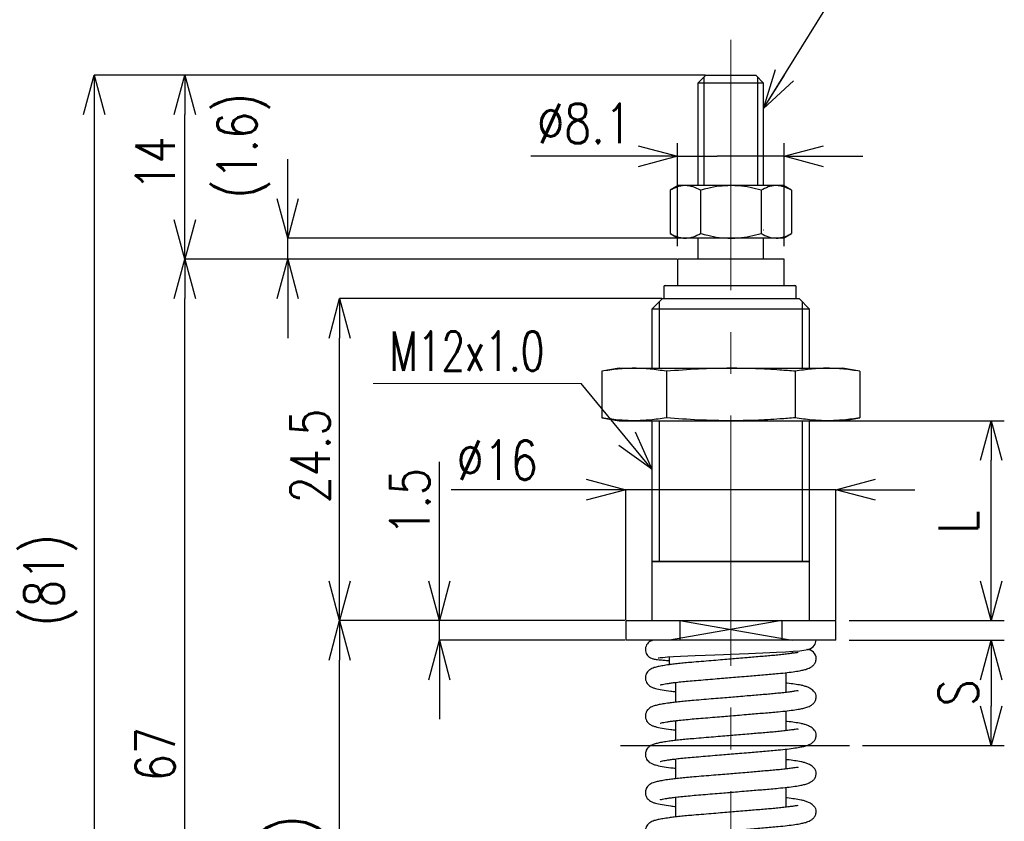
# Model space of a CAD drawing. Header units: millimetres. Extents: x 9 to 204, y 18 to 201.
# Tile 2 of 7: x 43 to 118, y 77 to 138. Entities that reach past the tile are written whole.
import ezdxf

# ---------------------------------------------------------------- set-up
doc = ezdxf.new("R2010")
doc.units = ezdxf.units.MM
doc.linetypes.add('CENTER2', pattern=[28.575, 19.05, -3.175, 3.175, -3.175])
doc.layers.get('Defpoints').update_dxf_attribs({"color": 8, "lineweight": 0})
doc.layers.add('02 Center', color=150, linetype='CENTER2', lineweight=15)
doc.styles.add('GT_Dimension', font='simplex.shx', dxfattribs={"width": 0.8, "bigfont": 'bigfont.shx'})
doc.styles.add('SLDTEXTSTYLE1', font='TXT', dxfattribs={"width": 0.7, "bigfont": 'bigfont'})
doc.styles.get("Standard").update_dxf_attribs({"font": 'ISOCP.SHX', "bigfont": 'EXTFONT.SHX'})
doc.dimstyles.new('GT_DIMSTYLE', dxfattribs={"dimscale": 0, "dimtxt": 3, "dimasz": 3, "dimexe": 1, "dimexo": 1, "dimgap": 1, "dimtad": 1, "dimdec": 3, "dimdsep": 46, "dimtxsty": 'GT_Dimension', "dimblk": 'OPEN30', "dimcen": -5, "dimclrd": 256, "dimclre": 256, "dimclrt": 256, "dimazin": 2, "dimtfac": 1, "dimtdec": 3, "dimtmove": 0, "dimatfit": 3, "dimldrblk": 'OPEN30', "dimfxl": 1, "dimtolj": 1, "dimtzin": 0, "dimlwd": -1, "dimlwe": -1, "dimarcsym": 0})
doc.dimstyles.new('GT_DIMSTYLE$0', dxfattribs={"dimscale": 0, "dimtxt": 3, "dimasz": 3, "dimexe": 1, "dimexo": 1, "dimgap": 1, "dimtad": 1, "dimdec": 3, "dimdsep": 46, "dimtxsty": 'GT_Dimension', "dimblk": 'OPEN30', "dimcen": -5, "dimclrd": 256, "dimclre": 256, "dimclrt": 256, "dimazin": 2, "dimtfac": 1, "dimtdec": 3, "dimtmove": 0, "dimatfit": 3, "dimldrblk": 'OPEN30', "dimfxl": 1, "dimtolj": 1, "dimtzin": 0, "dimlwd": -1, "dimlwe": -1, "dimarcsym": 0})
doc.dimstyles.new('SLDDIMSTYLE0', dxfattribs={"dimtxt": 0.18, "dimasz": 3, "dimexe": 0, "dimexo": 0.0625, "dimgap": 0, "dimtad": 0, "dimtih": 1, "dimtoh": 1, "dimdec": 0, "dimrnd": 1e-09, "dimzin": 0, "dimdsep": 46, "dimtxsty": 'STANDARD', "dimblk1": 'OPEN30', "dimblk2": 'OPEN30', "dimsah": 1, "dimcen": 0.09, "dimadec": 0, "dimazin": 0, "dimtfac": 3, "dimtdec": 0, "dimtofl": 0, "dimtmove": 0, "dimatfit": 3, "dimldrblk": 'OPEN30', "dimfxl": 1, "dimfrac": 2, "dimtolj": 1, "dimtzin": 0, "dimarcsym": 0})
doc.dimstyles.new('SLDDIMSTYLE1', dxfattribs={"dimtxt": 3, "dimasz": 3, "dimexe": 0, "dimexo": 0.0625, "dimgap": 0.75, "dimtad": 3, "dimrnd": 1e-09, "dimzin": 12, "dimdsep": 46, "dimtxsty": 'SLDTEXTSTYLE1', "dimblk1": 'OPEN30', "dimblk2": 'OPEN30', "dimsah": 1, "dimcen": 0.09, "dimadec": 0, "dimazin": 3, "dimtfac": 1, "dimtdec": 3, "dimtmove": 0, "dimatfit": 0, "dimldrblk": 'OPEN30', "dimfxl": 1, "dimfrac": 2, "dimtolj": 1, "dimtzin": 12, "dimarcsym": 0})
doc.dimstyles.new('SLDDIMSTYLE3', dxfattribs={"dimtxt": 3, "dimasz": 3, "dimexe": 0, "dimexo": 0.0625, "dimgap": 0.75, "dimtad": 3, "dimrnd": 1e-09, "dimzin": 12, "dimdsep": 46, "dimtxsty": 'SLDTEXTSTYLE1', "dimblk1": 'OPEN30', "dimblk2": 'OPEN30', "dimsah": 1, "dimcen": 0.09, "dimadec": 0, "dimazin": 3, "dimtfac": 1, "dimtdec": 3, "dimtofl": 0, "dimtmove": 0, "dimatfit": 3, "dimldrblk": 'OPEN30', "dimfxl": 1, "dimfrac": 2, "dimtolj": 1, "dimtzin": 12, "dimarcsym": 0})

# ---------------------------------------------------------------- blocks, each defined once
blk = doc.blocks.new('_Open30')
at = {"color": 0, "linetype": 'ByBlock', "lineweight": -2}
for p, q in [((-1, 0.268), (0, 0)), ((0, 0), (-1, -0.268)), ((0, 0), (-1, 0))]:
    blk.add_line(p, q, dxfattribs=at)
blk = doc.blocks.new('*D9')
at = {"color": 0, "lineweight": -2, "transparency": 16777216}
for p, q in [((63.324, 124.366), (63.324, 127.366)), ((93.521, 121.366), (63.324, 121.366)), ((63.324, 119.766), (63.324, 121.366)), ((92.785, 119.766), (63.324, 119.766)), ((63.324, 116.766), (63.324, 113.766))]:
    blk.add_line(p, q, dxfattribs=at)
at = {"layer": 'Defpoints', "color": 0, "lineweight": 0, "transparency": 16777216}
for p in [(63.324, 121.366), (93.583, 121.366), (92.847, 119.766)]:
    blk.add_point(p, dxfattribs=at)
at = {"color": 0, "lineweight": -2, "transparency": 16777216, "xscale": 3, "yscale": 3, "zscale": 3}
for p, rotation in [((63.324, 121.366), 270), ((63.324, 119.766), 90)]:
    blk.add_blockref('_Open30', p, dxfattribs=dict(at, rotation=rotation))
at = {"color": 0, "transparency": 16777216, "insert": (57.968, 128.396), "char_height": 3, "attachment_point": 2, "rotation": 90, "style": 'GT_Dimension'}
blk.add_mtext('\\A1;(1.6)', dxfattribs=at)
blk = doc.blocks.new('*D11')
at = {"transparency": 16777216}
for p, q in [((106.047, 90.766), (117.862, 90.766)), ((116.862, 87.766), (116.862, 85.766)), ((107.075, 82.766), (117.862, 82.766))]:
    blk.add_line(p, q, dxfattribs=at)
at = {"layer": 'Defpoints', "color": 0, "transparency": 16777216}
for p in [(105.047, 90.766), (106.075, 82.766), (116.862, 82.766)]:
    blk.add_point(p, dxfattribs=at)
at = {"transparency": 16777216, "xscale": 3, "yscale": 3, "zscale": 3}
for p, rotation in [((116.862, 90.766), 90), ((116.862, 82.766), 270)]:
    blk.add_blockref('_Open30', p, dxfattribs=dict(at, rotation=rotation))
at = {"transparency": 16777216, "insert": (112.862, 86.766), "char_height": 3, "attachment_point": 2, "rotation": 90, "style": 'GT_Dimension'}
blk.add_mtext('\\A1;S', dxfattribs=at)
blk = doc.blocks.new('*D14')
at = {"color": 0, "lineweight": -2, "transparency": 16777216}
for p, q in [((88.985, 92.266), (67.274, 92.266)), ((67.274, 55.766), (67.274, 89.266)), ((88.735, 52.766), (67.274, 52.766))]:
    blk.add_line(p, q, dxfattribs=at)
at = {"layer": 'Defpoints', "color": 0, "lineweight": 0, "transparency": 16777216}
for p in [(67.274, 92.266), (89.047, 92.266), (88.797, 52.766)]:
    blk.add_point(p, dxfattribs=at)
at = {"color": 0, "lineweight": -2, "transparency": 16777216, "xscale": 3, "yscale": 3, "zscale": 3}
for p, rotation in [((67.274, 92.266), 90), ((67.274, 52.766), 270)]:
    blk.add_blockref('_Open30', p, dxfattribs=dict(at, rotation=rotation))
at = {"color": 0, "transparency": 16777216, "insert": (61.953, 72.366), "char_height": 3, "attachment_point": 2, "rotation": 90, "style": 'GT_Dimension'}
blk.add_mtext('\\A1;(39.5)', dxfattribs=at)
blk = doc.blocks.new('*D15')
at = {"color": 0, "lineweight": -2, "transparency": 16777216}
for p, q in [((74.867, 95.266), (74.867, 104.337)), ((88.985, 92.266), (74.867, 92.266)), ((74.867, 90.766), (74.867, 92.266)), ((88.985, 90.766), (74.867, 90.766)), ((74.867, 87.766), (74.867, 84.766))]:
    blk.add_line(p, q, dxfattribs=at)
at = {"layer": 'Defpoints', "color": 0, "transparency": 16777216}
for p in [(74.867, 92.266), (89.047, 92.266), (89.047, 90.766)]:
    blk.add_point(p, dxfattribs=at)
at = {"color": 0, "lineweight": -2, "transparency": 16777216, "xscale": 3, "yscale": 3, "zscale": 3}
for p, rotation in [((74.867, 92.266), 270), ((74.867, 90.766), 90)]:
    blk.add_blockref('_Open30', p, dxfattribs=dict(at, rotation=rotation))
at = {"color": 0, "transparency": 16777216, "insert": (71.117, 101.302), "char_height": 3, "attachment_point": 2, "rotation": 90, "style": 'GT_Dimension'}
blk.add_mtext('\\A1;1.5', dxfattribs=at)
blk = doc.blocks.new('*D16')
at = {"color": 0, "lineweight": -2, "transparency": 16777216}
for p, q in [((91.785, 116.766), (67.274, 116.766)), ((67.274, 95.266), (67.274, 113.766)), ((88.985, 92.266), (67.274, 92.266))]:
    blk.add_line(p, q, dxfattribs=at)
at = {"layer": 'Defpoints', "color": 0, "lineweight": 0, "transparency": 16777216}
for p in [(67.274, 116.766), (91.847, 116.766), (89.047, 92.266)]:
    blk.add_point(p, dxfattribs=at)
at = {"color": 0, "lineweight": -2, "transparency": 16777216, "xscale": 3, "yscale": 3, "zscale": 3}
for p, rotation in [((67.274, 116.766), 90), ((67.274, 92.266), 270)]:
    blk.add_blockref('_Open30', p, dxfattribs=dict(at, rotation=rotation))
at = {"color": 0, "transparency": 16777216, "insert": (63.524, 104.79), "char_height": 3, "attachment_point": 2, "rotation": 90, "style": 'GT_Dimension'}
blk.add_mtext('\\A1;24.5', dxfattribs=at)
blk = doc.blocks.new('*D17')
at = {"color": 0, "lineweight": -2, "transparency": 16777216}
for p, q in [((92.785, 119.766), (55.493, 119.766)), ((55.493, 55.766), (55.493, 116.766)), ((88.735, 52.766), (55.493, 52.766))]:
    blk.add_line(p, q, dxfattribs=at)
at = {"layer": 'Defpoints', "color": 0, "lineweight": 0, "transparency": 16777216}
for p in [(55.493, 119.766), (92.847, 119.766), (88.797, 52.766)]:
    blk.add_point(p, dxfattribs=at)
at = {"color": 0, "lineweight": -2, "transparency": 16777216, "xscale": 3, "yscale": 3, "zscale": 3}
for p, rotation in [((55.493, 119.766), 90), ((55.493, 52.766), 270)]:
    blk.add_blockref('_Open30', p, dxfattribs=dict(at, rotation=rotation))
at = {"color": 0, "transparency": 16777216, "insert": (51.743, 82.105), "char_height": 3, "attachment_point": 2, "rotation": 90, "style": 'GT_Dimension'}
blk.add_mtext('\\A1;67', dxfattribs=at)
blk = doc.blocks.new('*D18')
at = {"color": 0, "lineweight": -2, "transparency": 16777216}
for p, q in [((86.047, 102.221), (75.775, 102.221)), ((89.047, 92.328), (89.047, 102.221)), ((105.047, 102.221), (89.047, 102.221)), ((105.047, 92.328), (105.047, 102.221)), ((108.047, 102.221), (111.047, 102.221))]:
    blk.add_line(p, q, dxfattribs=at)
at = {"layer": 'Defpoints', "color": 0, "lineweight": 0, "transparency": 16777216}
for p in [(105.047, 102.221), (89.047, 92.266), (105.047, 92.266)]:
    blk.add_point(p, dxfattribs=at)
at = {"color": 0, "lineweight": -2, "transparency": 16777216, "xscale": 3, "yscale": 3, "zscale": 3}
blk.add_blockref('_Open30', (89.047, 102.221), dxfattribs=at)
at = {"color": 0, "lineweight": -2, "transparency": 16777216, "xscale": 3, "yscale": 3, "zscale": 3, "rotation": 180}
blk.add_blockref('_Open30', (105.047, 102.221), dxfattribs=at)
at = {"color": 0, "transparency": 16777216, "insert": (79.267, 105.971), "char_height": 3, "attachment_point": 2, "style": 'GT_Dimension'}
blk.add_mtext('\\A1;%%c16', dxfattribs=at)
blk = doc.blocks.new('*D19')
at = {"transparency": 16777216}
for p, q in [((105.408, 107.466), (117.862, 107.466)), ((116.862, 95.266), (116.862, 104.466)), ((106.047, 92.266), (117.862, 92.266))]:
    blk.add_line(p, q, dxfattribs=at)
at = {"layer": 'Defpoints', "color": 0, "transparency": 16777216}
for p in [(104.408, 107.466), (116.862, 107.466), (105.047, 92.266)]:
    blk.add_point(p, dxfattribs=at)
at = {"transparency": 16777216, "xscale": 3, "yscale": 3, "zscale": 3}
for p, rotation in [((116.862, 107.466), 90), ((116.862, 92.266), 270)]:
    blk.add_blockref('_Open30', p, dxfattribs=dict(at, rotation=rotation))
at = {"transparency": 16777216, "insert": (112.862, 99.773), "char_height": 3, "attachment_point": 2, "rotation": 90, "style": 'GT_Dimension'}
blk.add_mtext('\\A1;L', dxfattribs=at)
blk = doc.blocks.new('*D20')
at = {"color": 0, "lineweight": -2, "transparency": 16777216}
for p, q in [((95.085, 133.766), (55.493, 133.766)), ((55.493, 122.766), (55.493, 130.766)), ((92.935, 119.766), (55.493, 119.766))]:
    blk.add_line(p, q, dxfattribs=at)
at = {"layer": 'Defpoints', "color": 0, "lineweight": 0, "transparency": 16777216}
for p in [(55.493, 133.766), (95.147, 133.766), (92.997, 119.766)]:
    blk.add_point(p, dxfattribs=at)
at = {"color": 0, "lineweight": -2, "transparency": 16777216, "xscale": 3, "yscale": 3, "zscale": 3}
for p, rotation in [((55.493, 133.766), 90), ((55.493, 119.766), 270)]:
    blk.add_blockref('_Open30', p, dxfattribs=dict(at, rotation=rotation))
at = {"color": 0, "transparency": 16777216, "insert": (51.743, 127.046), "char_height": 3, "attachment_point": 2, "rotation": 90, "style": 'GT_Dimension'}
blk.add_mtext('\\A1;14', dxfattribs=at)
blk = doc.blocks.new('*D21')
at = {"color": 0, "lineweight": -2, "transparency": 16777216}
for p, q in [((95.085, 133.766), (48.594, 133.766)), ((48.594, 130.766), (48.594, 55.766)), ((88.735, 52.766), (48.594, 52.766))]:
    blk.add_line(p, q, dxfattribs=at)
at = {"layer": 'Defpoints', "color": 0, "lineweight": 0, "transparency": 16777216}
for p in [(95.147, 133.766), (48.594, 52.766), (88.797, 52.766)]:
    blk.add_point(p, dxfattribs=at)
at = {"color": 0, "lineweight": -2, "transparency": 16777216, "xscale": 3, "yscale": 3, "zscale": 3}
for p, rotation in [((48.594, 133.766), 90), ((48.594, 52.766), 270)]:
    blk.add_blockref('_Open30', p, dxfattribs=dict(at, rotation=rotation))
at = {"color": 0, "transparency": 16777216, "insert": (43.272, 95.338), "char_height": 3, "attachment_point": 2, "rotation": 90, "style": 'GT_Dimension'}
blk.add_mtext('\\A1;(81)', dxfattribs=at)
blk = doc.blocks.new('SW_NOTE_18')
at = {"color": 0, "linetype": 'Continuous', "lineweight": 0}
blk.add_line((-15.832, 0), (0, 0), dxfattribs=at)
at = {"color": 0, "linetype": 'Continuous', "lineweight": 0, "insert": (-14.606, 3.963), "char_height": 3, "attachment_point": 1, "style": 'SLDTEXTSTYLE1'}
blk.add_mtext('M12x1.0', dxfattribs=at)
blk = doc.blocks.new('*D33')
at = {"transparency": 16777216}
for p, q in [((92.997, 120.766), (92.997, 128.59)), ((101.097, 120.766), (101.097, 128.59)), ((92.997, 127.59), (81.826, 127.59)), ((89.997, 127.59), (86.997, 127.59)), ((92.997, 127.59), (95.997, 127.59)), ((98.097, 127.59), (95.997, 127.59)), ((101.097, 127.59), (98.097, 127.59)), ((104.097, 127.59), (107.097, 127.59))]:
    blk.add_line(p, q, dxfattribs=at)
at = {"layer": 'Defpoints', "color": 0, "lineweight": 0, "transparency": 16777216}
for p in [(101.097, 127.59), (92.997, 119.766), (101.097, 119.766)]:
    blk.add_point(p, dxfattribs=at)
at = {"transparency": 16777216, "xscale": 3, "yscale": 3, "zscale": 3}
blk.add_blockref('_Open30', (92.997, 127.59), dxfattribs=at)
at = {"transparency": 16777216, "xscale": 3, "yscale": 3, "zscale": 3, "rotation": 180}
blk.add_blockref('_Open30', (101.097, 127.59), dxfattribs=at)
at = {"transparency": 16777216, "insert": (85.912, 130.09), "char_height": 3, "attachment_point": 5, "style": 'GT_Dimension'}
blk.add_mtext('\\A1;%%c8.1', dxfattribs=at)

msp = doc.modelspace()

# ---------------------------------------------------------------- linework, layer by layer
for p, q in [((95.1472, 133.7659), (94.5472, 133.1659)), ((94.9922, 133.6109), (94.9922, 125.3659)), ((95.1472, 133.7659), (98.9472, 133.7659)), ((99.5472, 133.1659), (98.9472, 133.7659)), ((99.1022, 125.3659), (99.1022, 133.6109)), ((94.5472, 133.1659), (94.5472, 125.3659)), ((99.5472, 133.1659), (94.5472, 133.1659)), ((99.5472, 125.3659), (99.5472, 133.1659)), ((93.0472, 125.3659), (92.4284, 125.0086)), ((93.5831, 125.3659), (93.0472, 125.3659)), ((97.0472, 125.3659), (93.5831, 125.3659)), ((100.5113, 125.3659), (97.0472, 125.3659)), ((101.0472, 125.3659), (100.5113, 125.3659)), ((101.666, 125.0086), (101.0472, 125.3659)), ((92.4284, 125.0086), (92.4284, 121.7231)), ((94.7378, 125.0086), (94.7378, 121.7231)), ((99.3566, 125.0086), (99.3566, 121.7231)), ((101.666, 125.0086), (101.666, 121.7231)), ((92.4284, 121.7231), (93.0472, 121.3659)), ((99.5472, 121.9659), (99.5218, 121.9659)), ((101.0472, 121.3659), (101.666, 121.7231)), ((93.5831, 121.3659), (93.0472, 121.3659)), ((97.0472, 121.3659), (93.5831, 121.3659)), ((94.5472, 121.3659), (94.5472, 119.7659)), ((95.1166, 121.3659), (94.9308, 121.3659)), ((100.5113, 121.3659), (97.0472, 121.3659)), ((99.5472, 119.7659), (99.5472, 121.3659)), ((101.0472, 121.3659), (100.5113, 121.3659)), ((92.9972, 119.7659), (92.9972, 117.7659)), ((101.0972, 119.7659), (92.9972, 119.7659)), ((101.0972, 117.7659), (101.0972, 119.7659)), ((91.9472, 117.6659), (91.9472, 116.7659)), ((92.0472, 117.7659), (101.9319, 117.7659)), ((102.0319, 116.7659), (102.0319, 117.6659)), ((91.8472, 116.7659), (91.0472, 115.9659)), ((91.5872, 116.5059), (91.5872, 111.4659)), ((91.8472, 116.7659), (102.2472, 116.7659)), ((103.0472, 115.9659), (102.2472, 116.7659)), ((102.5072, 111.4659), (102.5072, 116.5059)), ((91.0472, 115.9659), (91.0472, 111.4659)), ((103.0472, 115.9659), (91.0472, 115.9659)), ((103.0472, 111.4659), (103.0472, 115.9659)), ((88.5472, 111.4659), (87.2323, 111.234)), ((87.2323, 111.234), (87.2323, 107.6977)), ((88.5472, 111.4659), (89.686, 111.4659)), ((89.686, 111.4659), (97.0472, 111.4659)), ((92.1398, 111.234), (92.1398, 107.6977)), ((97.0472, 111.4659), (104.4085, 111.4659)), ((101.9547, 111.234), (101.9547, 107.6977)), ((104.4085, 111.4659), (105.5472, 111.4659)), ((106.8622, 111.234), (105.5472, 111.4659)), ((106.8622, 111.234), (106.8622, 107.6977)), ((87.2323, 107.6977), (88.5472, 107.4659)), ((88.5472, 107.4659), (89.686, 107.4659)), ((89.686, 107.4659), (97.0472, 107.4659)), ((91.0472, 107.4659), (91.0472, 92.2659)), ((91.5872, 107.4659), (91.5872, 96.7659)), ((97.0472, 107.4659), (104.4085, 107.4659)), ((102.5072, 96.7659), (102.5072, 107.4659)), ((103.0472, 92.2659), (103.0472, 107.4659)), ((104.4085, 107.4659), (105.5472, 107.4659)), ((105.5472, 107.4659), (106.8622, 107.6977)), ((91.0472, 96.7659), (103.0472, 96.7659)), ((103.0035, 96.7659), (91.0472, 96.7659)), ((97.0472, 96.7659), (97.4375, 96.7659)), ((103.0472, 96.7659), (103.0035, 96.7659)), ((89.0472, 92.2659), (89.0472, 90.7659)), ((89.0472, 92.2659), (93.1743, 92.2659)), ((100.9202, 92.2659), (92.3835, 90.7659)), ((93.1743, 92.2659), (100.9202, 92.2659)), ((93.1743, 92.2659), (93.1743, 90.7659)), ((93.1743, 92.2659), (101.7109, 90.7659)), ((100.9202, 92.2659), (100.9202, 90.7659)), ((100.9202, 92.2659), (105.0472, 92.2659)), ((105.0472, 90.7659), (105.0472, 92.2659)), ((93.1743, 90.7659), (89.0472, 90.7659)), ((100.9202, 90.7659), (93.1743, 90.7659)), ((105.0472, 90.7659), (100.9202, 90.7659)), ((101.7472, 89.7763), (101.7472, 89.9266)), ((102.9698, 90.039), (102.891, 90.0677)), ((92.3472, 89.5053), (92.3472, 88.9046)), ((101.2472, 86.7991), (101.2472, 88.3051)), ((92.8472, 87.5615), (92.8472, 86.056)), ((101.2472, 83.8885), (101.2472, 85.3945)), ((92.8472, 84.651), (92.8472, 83.1455)), ((101.2472, 80.978), (101.2472, 82.484)), ((92.8472, 81.7404), (92.8472, 80.2349)), ((101.2472, 78.0674), (101.2472, 79.5734)), ((92.8472, 78.8299), (92.8472, 77.3243))]:
    msp.add_line(p, q)
at = {"color": 1}
msp.add_line((88.6551, 82.7659), (106.0749, 82.7659), dxfattribs=at)
at = {"flags": 128}
msp.add_lwpolyline([(91.5295, 89.432), (91.5272, 89.4308), (91.5625, 89.4343), (91.671, 89.4475), (91.8797, 89.4688), (92.2177, 89.4966), (92.6886, 89.5281), (93.218, 89.5576), (93.7732, 89.584), (94.3321, 89.6074), (95.0903, 89.638), (95.8288, 89.6679), (96.4927, 89.6947), (97.0732, 89.7182), (97.6981, 89.7434), (98.3869, 89.7712), (98.9261, 89.7929), (99.4721, 89.8149), (100.0097, 89.8366), (100.5315, 89.8592), (101.1972, 89.8928), (101.7972, 89.9297), (102.2929, 89.969), (102.6052, 90.0055), (102.9316, 90.0765), (103.1212, 90.152), (103.3139, 90.2798), (103.4765, 90.4837), (103.5472, 90.7684), (103.5472, 90.7684)], dxfattribs=at)
for centre, radius, start, end in [((92.0472, 117.6659), 0.1, 90, 180), ((101.9319, 117.6659), 0.1, 0, 90), ((102.8472, 89.3634), 0.7, 0.014023, 90.488151)]:
    msp.add_arc(centre, radius, start, end)
for points, knots in [([(93.5831, 125.3659), (93.5558, 125.3654), (93.3485, 125.3622), (92.9577, 125.2842), (92.6059, 125.101), (92.4284, 125.0086)], [0, 0, 0, 0, 0.0700474, 0.5307624, 1, 1, 1, 1]), ([(94.7378, 125.0086), (94.5503, 125.1084), (94.1718, 125.31), (93.7805, 125.3471), (93.5831, 125.3659)], [0, 0, 0, 0, 0.495458, 1, 1, 1, 1]), ([(97.0472, 125.3659), (96.7537, 125.3547), (96.1624, 125.3323), (95.3919, 125.1867), (94.9213, 125.0586), (94.7378, 125.0086)], [0, 0, 0, 0, 0.3756215, 0.7565188, 1, 1, 1, 1]), ([(99.3566, 125.0086), (99.0774, 125.0827), (98.5165, 125.2314), (97.741, 125.3474), (97.2484, 125.3605), (97.0472, 125.3659)], [0, 0, 0, 0, 0.3696338, 0.7425172, 1, 1, 1, 1]), ([(100.5113, 125.3659), (100.484, 125.3654), (100.2767, 125.3622), (99.8859, 125.2842), (99.5341, 125.101), (99.3566, 125.0086)], [0, 0, 0, 0, 0.0700474, 0.5307624, 1, 1, 1, 1]), ([(101.666, 125.0086), (101.4785, 125.1084), (101.1, 125.31), (100.7088, 125.3471), (100.5113, 125.3659)], [0, 0, 0, 0, 0.495458, 1, 1, 1, 1]), ([(92.4284, 121.7231), (92.5216, 121.6721), (92.7084, 121.5697), (92.9949, 121.4575), (93.287, 121.3805), (93.4842, 121.3708), (93.5831, 121.3659)], [0, 0, 0, 0, 0.2472686, 0.4953626, 0.746874, 1, 1, 1, 1]), ([(93.5831, 121.3659), (93.6105, 121.3663), (93.8178, 121.3695), (94.2086, 121.4475), (94.5603, 121.6307), (94.7378, 121.7231)], [0, 0, 0, 0, 0.0700474, 0.5307624, 1, 1, 1, 1]), ([(94.7378, 121.7231), (94.9213, 121.6732), (95.3882, 121.5461), (96.1585, 121.4), (96.7498, 121.3773), (97.0472, 121.3659)], [0, 0, 0, 0, 0.2434816, 0.6193936, 1, 1, 1, 1]), ([(97.0472, 121.3659), (97.2484, 121.3712), (97.7382, 121.3843), (98.5138, 121.4997), (99.0747, 121.6484), (99.3566, 121.7231)], [0, 0, 0, 0, 0.2574824, 0.6268126, 1, 1, 1, 1]), ([(99.3566, 121.7231), (99.5442, 121.6233), (99.9227, 121.4217), (100.3139, 121.3846), (100.5113, 121.3659)], [0, 0, 0, 0, 0.495458, 1, 1, 1, 1]), ([(100.5113, 121.3659), (100.5387, 121.3663), (100.6558, 121.368), (100.8631, 121.3948), (101.1323, 121.4688), (101.4006, 121.5775), (101.5775, 121.6745), (101.666, 121.7231)], [0, 0, 0, 0, 0.070013, 0.2997802, 0.5308093, 0.7650145, 1, 1, 1, 1]), ([(89.686, 111.4659), (89.2769, 111.4545), (88.4576, 111.4319), (87.641, 111.3), (87.2323, 111.234)], [0, 0, 0, 0, 0.4994745, 1, 1, 1, 1]), ([(92.1398, 111.234), (91.7318, 111.2999), (90.9152, 111.4318), (90.096, 111.4545), (89.686, 111.4659)], [0, 0, 0, 0, 0.4995469, 1, 1, 1, 1]), ([(97.0472, 111.4659), (96.2289, 111.4545), (94.5905, 111.4319), (92.9572, 111.3), (92.1398, 111.234)], [0, 0, 0, 0, 0.4994745, 1, 1, 1, 1]), ([(101.9547, 111.234), (101.566, 111.2663), (100.5558, 111.3503), (98.9197, 111.4442), (97.6717, 111.4586), (97.0472, 111.4659)], [0, 0, 0, 0, 0.2381258, 0.6188323, 1, 1, 1, 1]), ([(104.4085, 111.4659), (104.204, 111.4629), (103.7948, 111.4569), (103.1812, 111.4086), (102.5676, 111.3363), (102.159, 111.2681), (101.9547, 111.234)], [0, 0, 0, 0, 0.2496643, 0.4994814, 0.7496904, 1, 1, 1, 1]), ([(106.8622, 111.234), (106.4543, 111.2999), (105.6376, 111.4318), (104.8184, 111.4545), (104.4085, 111.4659)], [0, 0, 0, 0, 0.4995469, 1, 1, 1, 1]), ([(89.686, 107.4659), (89.2769, 107.4772), (88.4576, 107.4998), (87.641, 107.6317), (87.2323, 107.6977)], [0, 0, 0, 0, 0.4994745, 1, 1, 1, 1]), ([(92.1398, 107.6977), (91.7318, 107.6318), (90.9152, 107.4999), (90.096, 107.4772), (89.686, 107.4659)], [0, 0, 0, 0, 0.4995469, 1, 1, 1, 1]), ([(97.0472, 107.4659), (96.2289, 107.4772), (94.5905, 107.4998), (92.9572, 107.6317), (92.1398, 107.6977)], [0, 0, 0, 0, 0.4994745, 1, 1, 1, 1]), ([(101.9547, 107.6977), (101.566, 107.6654), (100.5558, 107.5814), (98.9197, 107.4875), (97.6717, 107.4731), (97.0472, 107.4659)], [0, 0, 0, 0, 0.2381258, 0.6188323, 1, 1, 1, 1]), ([(104.4085, 107.4659), (103.9993, 107.4772), (103.1801, 107.4998), (102.3635, 107.6317), (101.9547, 107.6977)], [0, 0, 0, 0, 0.4994745, 1, 1, 1, 1]), ([(106.8622, 107.6977), (106.4543, 107.6318), (105.6376, 107.4999), (104.8184, 107.4772), (104.4085, 107.4659)], [0, 0, 0, 0, 0.4995469, 1, 1, 1, 1]), ([(91.1227, 90.7668), (91.0607, 90.7481), (90.9644, 90.7192), (90.8196, 90.6294), (90.6944, 90.5107), (90.5846, 90.3292), (90.5337, 90.0924), (90.5649, 89.8661), (90.6484, 89.6873), (90.7513, 89.5621), (90.8805, 89.4569), (91.0167, 89.3924), (91.1123, 89.3633), (91.2202, 89.3379), (91.3759, 89.3119), (91.6148, 89.2828), (91.9349, 89.253), (92.2179, 89.2334), (92.3472, 89.2244)], [0, 0, 0, 0, 0.0792491, 0.1230058, 0.1647538, 0.2071191, 0.2520231, 0.2947826, 0.3325547, 0.3654986, 0.3946921, 0.4471351, 0.4969165, 0.5597942, 0.6383108, 0.7512841, 0.8863198, 1, 1, 1, 1]), ([(102.1832, 89.8041), (102.1699, 89.815), (102.141, 89.8385), (101.9567, 89.8066), (101.6716, 89.7641), (101.2914, 89.7134), (100.8642, 89.6649), (100.4014, 89.6183), (99.9091, 89.5753), (99.3876, 89.532), (98.8457, 89.4863), (98.2564, 89.437), (97.6565, 89.3867), (97.0324, 89.3345), (96.3993, 89.2815), (95.709, 89.2239), (94.9667, 89.1619), (94.2805, 89.1052), (93.6812, 89.0542), (93.1836, 89.0051), (92.7351, 88.9552), (92.2942, 88.899), (91.8751, 88.8358), (91.5049, 88.7645), (91.2486, 88.6991), (91.0483, 88.6249), (90.8914, 88.5422), (90.7347, 88.4144), (90.604, 88.2162), (90.5374, 87.9899), (90.553, 87.7444), (90.6348, 87.5439), (90.7469, 87.3972), (90.9066, 87.2616), (91.1009, 87.1678), (91.36, 87.0848), (91.7967, 86.9916), (92.3285, 86.9095), (92.7215, 86.8655), (92.8472, 86.8515)], [0, 0, 0, 0, 0.0238783, 0.0518066, 0.0801453, 0.1086484, 0.1368311, 0.1644326, 0.1913195, 0.2181668, 0.2454793, 0.271621, 0.3025848, 0.3292928, 0.3578298, 0.3899485, 0.4256112, 0.4642782, 0.4933787, 0.5221505, 0.5504125, 0.5781026, 0.6145784, 0.6504011, 0.6840405, 0.7057637, 0.7246973, 0.7430133, 0.7542439, 0.7674418, 0.7813467, 0.7947532, 0.8076492, 0.8201884, 0.8454203, 0.8722657, 0.9255328, 0.9761831, 1, 1, 1, 1]), ([(91.6792, 87.3742), (91.6754, 87.3712), (91.6575, 87.3571), (91.7746, 87.3968), (91.9364, 87.427), (92.1706, 87.4693), (92.4485, 87.511), (92.8026, 87.5578), (93.2479, 87.6088), (93.7963, 87.6631), (94.4191, 87.7154), (95.1055, 87.7731), (95.8105, 87.8322), (96.4741, 87.8878), (97.099, 87.9401), (97.7361, 87.9933), (98.3657, 88.0459), (98.9771, 88.0968), (99.5495, 88.1447), (100.1184, 88.1912), (100.7316, 88.2473), (101.3549, 88.3144), (101.9184, 88.3882), (102.3433, 88.4578), (102.6877, 88.5316), (102.9619, 88.6207), (103.1926, 88.7458), (103.3671, 88.8919), (103.5137, 89.0983), (103.5357, 89.2725), (103.5472, 89.3634)], [0, 0, 0, 0, 0.008862, 0.0415605, 0.0741655, 0.1061952, 0.1374305, 0.167684, 0.2072743, 0.2478665, 0.2893557, 0.3334946, 0.3776028, 0.4162177, 0.4496848, 0.4858468, 0.5265237, 0.5599887, 0.5957069, 0.6329366, 0.6710429, 0.7235142, 0.7763007, 0.8234266, 0.8555128, 0.8937899, 0.9163967, 0.9416045, 0.9695364, 1, 1, 1, 1]), ([(103.5472, 86.4528), (103.539, 86.5251), (103.5231, 86.6641), (103.3922, 86.8736), (103.1878, 87.0533), (102.9222, 87.1917), (102.6524, 87.2846), (102.3256, 87.3614), (101.8956, 87.4304), (101.5245, 87.4813), (101.2788, 87.5077), (101.2472, 87.5111)], [0, 0, 0, 0, 0.1077647, 0.2070823, 0.3380837, 0.4470312, 0.5396474, 0.6319472, 0.8000788, 0.9743417, 1, 1, 1, 1]), ([(102.1832, 86.8935), (102.1699, 86.9044), (102.141, 86.928), (101.9567, 86.896), (101.6716, 86.8536), (101.2914, 86.8029), (100.8642, 86.7543), (100.4014, 86.7078), (99.9091, 86.6648), (99.3876, 86.6214), (98.8457, 86.5758), (98.2564, 86.5264), (97.6565, 86.4761), (97.0324, 86.4239), (96.3993, 86.371), (95.709, 86.3134), (94.9667, 86.2514), (94.2805, 86.1946), (93.6812, 86.1436), (93.1836, 86.0945), (92.7351, 86.0446), (92.2942, 85.9884), (91.8751, 85.9253), (91.5049, 85.854), (91.2486, 85.7885), (91.0483, 85.7143), (90.8914, 85.6316), (90.7347, 85.5039), (90.604, 85.3057), (90.5374, 85.0793), (90.553, 84.8338), (90.6348, 84.6334), (90.7469, 84.4867), (90.9066, 84.3511), (91.1009, 84.2572), (91.36, 84.1742), (91.7967, 84.081), (92.3285, 83.9989), (92.7215, 83.955), (92.8472, 83.9409)], [0, 0, 0, 0, 0.0238783, 0.0518066, 0.0801453, 0.1086484, 0.1368311, 0.1644326, 0.1913195, 0.2181668, 0.2454793, 0.271621, 0.3025848, 0.3292928, 0.3578298, 0.3899485, 0.4256112, 0.4642782, 0.4933787, 0.5221505, 0.5504125, 0.5781026, 0.6145784, 0.6504011, 0.6840405, 0.7057637, 0.7246973, 0.7430133, 0.7542439, 0.7674418, 0.7813467, 0.7947532, 0.8076492, 0.8201884, 0.8454203, 0.8722657, 0.9255328, 0.9761831, 1, 1, 1, 1]), ([(91.6792, 84.4637), (91.6754, 84.4607), (91.6575, 84.4466), (91.7746, 84.4862), (91.9364, 84.5165), (92.1706, 84.5587), (92.4485, 84.6004), (92.8026, 84.6473), (93.2479, 84.6983), (93.7963, 84.7526), (94.4191, 84.8048), (95.1055, 84.8625), (95.8105, 84.9216), (96.4741, 84.9772), (97.099, 85.0295), (97.7361, 85.0828), (98.3657, 85.1353), (98.9771, 85.1863), (99.5495, 85.2342), (100.1184, 85.2807), (100.7316, 85.3368), (101.3549, 85.4039), (101.9184, 85.4776), (102.3433, 85.5473), (102.6877, 85.6211), (102.9619, 85.7102), (103.1926, 85.8353), (103.3671, 85.9813), (103.5137, 86.1878), (103.5357, 86.3619), (103.5472, 86.4528)], [0, 0, 0, 0, 0.008862, 0.0415605, 0.0741655, 0.1061952, 0.1374305, 0.167684, 0.2072743, 0.2478665, 0.2893557, 0.3334946, 0.3776028, 0.4162177, 0.4496848, 0.4858468, 0.5265237, 0.5599887, 0.5957069, 0.6329366, 0.6710429, 0.7235142, 0.7763007, 0.8234266, 0.8555128, 0.8937899, 0.9163967, 0.9416045, 0.9695364, 1, 1, 1, 1]), ([(102.1832, 83.983), (102.1699, 83.9939), (102.141, 84.0174), (101.9567, 83.9854), (101.6716, 83.943), (101.2914, 83.8923), (100.8642, 83.8437), (100.4014, 83.7972), (99.9091, 83.7542), (99.3876, 83.7108), (98.8457, 83.6652), (98.2564, 83.6158), (97.6565, 83.5656), (97.0324, 83.5134), (96.3993, 83.4604), (95.709, 83.4028), (94.9667, 83.3408), (94.2805, 83.2841), (93.6812, 83.2331), (93.1836, 83.184), (92.7351, 83.1341), (92.2942, 83.0779), (91.8751, 83.0147), (91.5049, 82.9434), (91.2486, 82.878), (91.0483, 82.8038), (90.8914, 82.7211), (90.7347, 82.5933), (90.604, 82.3951), (90.5374, 82.1688), (90.553, 81.9233), (90.6348, 81.7228), (90.7469, 81.5761), (90.9066, 81.4405), (91.1009, 81.3467), (91.36, 81.2636), (91.7967, 81.1705), (92.3285, 81.0884), (92.7215, 81.0444), (92.8472, 81.0303)], [0, 0, 0, 0, 0.0238783, 0.0518066, 0.0801453, 0.1086484, 0.1368311, 0.1644326, 0.1913195, 0.2181668, 0.2454793, 0.271621, 0.3025848, 0.3292928, 0.3578298, 0.3899485, 0.4256112, 0.4642782, 0.4933787, 0.5221505, 0.5504125, 0.5781026, 0.6145784, 0.6504011, 0.6840405, 0.7057637, 0.7246973, 0.7430133, 0.7542439, 0.7674418, 0.7813467, 0.7947532, 0.8076492, 0.8201884, 0.8454203, 0.8722657, 0.9255328, 0.9761831, 1, 1, 1, 1]), ([(103.5472, 83.5422), (103.539, 83.6146), (103.5231, 83.7536), (103.3922, 83.9631), (103.1878, 84.1427), (102.9222, 84.2811), (102.6524, 84.374), (102.3256, 84.4508), (101.8956, 84.5198), (101.5245, 84.5708), (101.2788, 84.5972), (101.2472, 84.6005)], [0, 0, 0, 0, 0.1077647, 0.2070823, 0.3380837, 0.4470312, 0.5396474, 0.6319472, 0.8000788, 0.9743417, 1, 1, 1, 1]), ([(91.6792, 81.5531), (91.6754, 81.5501), (91.6575, 81.536), (91.7746, 81.5757), (91.9364, 81.6059), (92.1706, 81.6481), (92.4485, 81.6898), (92.8026, 81.7367), (93.2479, 81.7877), (93.7963, 81.842), (94.4191, 81.8943), (95.1055, 81.952), (95.8105, 82.0111), (96.4741, 82.0667), (97.099, 82.1189), (97.7361, 82.1722), (98.3657, 82.2248), (98.9771, 82.2757), (99.5495, 82.3236), (100.1184, 82.3701), (100.7316, 82.4262), (101.3549, 82.4933), (101.9184, 82.5671), (102.3433, 82.6367), (102.6877, 82.7105), (102.9619, 82.7996), (103.1926, 82.9247), (103.3671, 83.0708), (103.5137, 83.2772), (103.5357, 83.4514), (103.5472, 83.5422)], [0, 0, 0, 0, 0.008862, 0.0415605, 0.0741655, 0.1061952, 0.1374305, 0.167684, 0.2072743, 0.2478665, 0.2893557, 0.3334946, 0.3776028, 0.4162177, 0.4496848, 0.4858468, 0.5265237, 0.5599887, 0.5957069, 0.6329366, 0.6710429, 0.7235142, 0.7763007, 0.8234266, 0.8555128, 0.8937899, 0.9163967, 0.9416045, 0.9695364, 1, 1, 1, 1]), ([(103.5472, 80.6317), (103.539, 80.704), (103.5231, 80.843), (103.3922, 81.0525), (103.1878, 81.2321), (102.9222, 81.3706), (102.6524, 81.4634), (102.3256, 81.5403), (101.8956, 81.6093), (101.5245, 81.6602), (101.2788, 81.6866), (101.2472, 81.69)], [0, 0, 0, 0, 0.1077647, 0.2070823, 0.3380837, 0.4470312, 0.5396474, 0.6319472, 0.8000788, 0.9743417, 1, 1, 1, 1]), ([(102.1832, 81.0724), (102.1699, 81.0833), (102.141, 81.1069), (101.9567, 81.0749), (101.6716, 81.0325), (101.2914, 80.9817), (100.8642, 80.9332), (100.4014, 80.8867), (99.9091, 80.8437), (99.3876, 80.8003), (98.8457, 80.7547), (98.2564, 80.7053), (97.6565, 80.655), (97.0324, 80.6028), (96.3993, 80.5499), (95.709, 80.4923), (94.9667, 80.4303), (94.2805, 80.3735), (93.6812, 80.3225), (93.1836, 80.2734), (92.7351, 80.2235), (92.2942, 80.1673), (91.8751, 80.1041), (91.5049, 80.0329), (91.2486, 79.9674), (91.0483, 79.8932), (90.8914, 79.8105), (90.7347, 79.6827), (90.604, 79.4846), (90.5374, 79.2582), (90.553, 79.0127), (90.6348, 78.8122), (90.7469, 78.6656), (90.9066, 78.53), (91.1009, 78.4361), (91.36, 78.3531), (91.7967, 78.2599), (92.3285, 78.1778), (92.7215, 78.1339), (92.8472, 78.1198)], [0, 0, 0, 0, 0.0238783, 0.0518066, 0.0801453, 0.1086484, 0.1368311, 0.1644326, 0.1913195, 0.2181668, 0.2454793, 0.271621, 0.3025848, 0.3292928, 0.3578298, 0.3899485, 0.4256112, 0.4642782, 0.4933787, 0.5221505, 0.5504125, 0.5781026, 0.6145784, 0.6504011, 0.6840405, 0.7057637, 0.7246973, 0.7430133, 0.7542439, 0.7674418, 0.7813467, 0.7947532, 0.8076492, 0.8201884, 0.8454203, 0.8722657, 0.9255328, 0.9761831, 1, 1, 1, 1]), ([(91.6792, 78.6426), (91.6754, 78.6396), (91.6575, 78.6255), (91.7746, 78.6651), (91.9364, 78.6953), (92.1706, 78.7376), (92.4485, 78.7793), (92.8026, 78.8262), (93.2479, 78.8771), (93.7963, 78.9315), (94.4191, 78.9837), (95.1055, 79.0414), (95.8105, 79.1005), (96.4741, 79.1561), (97.099, 79.2084), (97.7361, 79.2616), (98.3657, 79.3142), (98.9771, 79.3652), (99.5495, 79.4131), (100.1184, 79.4596), (100.7316, 79.5157), (101.3549, 79.5827), (101.9184, 79.6565), (102.3433, 79.7262), (102.6877, 79.8), (102.9619, 79.8891), (103.1926, 80.0142), (103.3671, 80.1602), (103.5137, 80.3667), (103.5357, 80.5408), (103.5472, 80.6317)], [0, 0, 0, 0, 0.008862, 0.0415605, 0.0741655, 0.1061952, 0.1374305, 0.167684, 0.2072743, 0.2478665, 0.2893557, 0.3334946, 0.3776028, 0.4162177, 0.4496848, 0.4858468, 0.5265237, 0.5599887, 0.5957069, 0.6329366, 0.6710429, 0.7235142, 0.7763007, 0.8234266, 0.8555128, 0.8937899, 0.9163967, 0.9416045, 0.9695364, 1, 1, 1, 1]), ([(103.5472, 77.7211), (103.539, 77.7935), (103.5231, 77.9325), (103.3922, 78.1419), (103.1878, 78.3216), (102.9222, 78.46), (102.6524, 78.5529), (102.3256, 78.6297), (101.8956, 78.6987), (101.5245, 78.7497), (101.2788, 78.7761), (101.2472, 78.7794)], [0, 0, 0, 0, 0.1077647, 0.2070823, 0.3380837, 0.4470312, 0.5396474, 0.6319472, 0.8000788, 0.9743417, 1, 1, 1, 1]), ([(102.1832, 78.1619), (102.1699, 78.1727), (102.141, 78.1963), (101.9567, 78.1643), (101.6716, 78.1219), (101.2914, 78.0712), (100.8642, 78.0226), (100.4014, 77.9761), (99.9091, 77.9331), (99.3876, 77.8897), (98.8457, 77.8441), (98.2564, 77.7947), (97.6565, 77.7445), (97.0324, 77.6923), (96.3993, 77.6393), (95.709, 77.5817), (94.9667, 77.5197), (94.2805, 77.4629), (93.6812, 77.4119), (93.1836, 77.3629), (92.7351, 77.3129), (92.2942, 77.2568), (91.8751, 77.1936), (91.5049, 77.1223), (91.2486, 77.0569), (91.0483, 76.9827), (90.8914, 76.9), (90.7347, 76.7722), (90.604, 76.574), (90.5374, 76.3476), (90.553, 76.1022), (90.6348, 75.9017), (90.7469, 75.755), (90.9066, 75.6194), (91.1009, 75.5256), (91.36, 75.4425), (91.7967, 75.3494), (92.3285, 75.2673), (92.7215, 75.2233), (92.8472, 75.2092)], [0, 0, 0, 0, 0.0238783, 0.0518066, 0.0801453, 0.1086484, 0.1368311, 0.1644326, 0.1913195, 0.2181668, 0.2454793, 0.271621, 0.3025848, 0.3292928, 0.3578298, 0.3899485, 0.4256112, 0.4642782, 0.4933787, 0.5221505, 0.5504125, 0.5781026, 0.6145784, 0.6504011, 0.6840405, 0.7057637, 0.7246973, 0.7430133, 0.7542439, 0.7674418, 0.7813467, 0.7947532, 0.8076492, 0.8201884, 0.8454203, 0.8722657, 0.9255328, 0.9761831, 1, 1, 1, 1]), ([(91.6792, 75.732), (91.6754, 75.729), (91.6575, 75.7149), (91.7746, 75.7545), (91.9364, 75.7848), (92.1706, 75.827), (92.4485, 75.8687), (92.8026, 75.9156), (93.2479, 75.9666), (93.7963, 76.0209), (94.4191, 76.0732), (95.1055, 76.1308), (95.8105, 76.19), (96.4741, 76.2455), (97.099, 76.2978), (97.7361, 76.3511), (98.3657, 76.4037), (98.9771, 76.4546), (99.5495, 76.5025), (100.1184, 76.549), (100.7316, 76.6051), (101.3549, 76.6722), (101.9184, 76.746), (102.3433, 76.8156), (102.6877, 76.8894), (102.9619, 76.9785), (103.1926, 77.1036), (103.3671, 77.2497), (103.5137, 77.4561), (103.5357, 77.6303), (103.5472, 77.7211)], [0, 0, 0, 0, 0.008862, 0.0415605, 0.0741655, 0.1061952, 0.1374305, 0.167684, 0.2072743, 0.2478665, 0.2893557, 0.3334946, 0.3776028, 0.4162177, 0.4496848, 0.4858468, 0.5265237, 0.5599887, 0.5957069, 0.6329366, 0.6710429, 0.7235142, 0.7763007, 0.8234266, 0.8555128, 0.8937899, 0.9163967, 0.9416045, 0.9695364, 1, 1, 1, 1])]:
    msp.add_open_spline(points, degree=3, knots=knots)
at = {"layer": '02 Center'}
msp.add_line((97.0472, 136.4443), (97.0472, 48.8067), dxfattribs=at)

# ---------------------------------------------------------------- block references
msp.add_blockref('SW_NOTE_18', (85.6694, 110.3101))

# ---------------------------------------------------------------- dimensions: what is measured, and where the dimension line sits
for base, p1, p2, text, dimstyle, override, picture, middle in [((48.5936, 52.7659), (95.1472, 133.7659), (88.7972, 52.7659), '(<>)', 'SLDDIMSTYLE3', {"dimtxsty": 'GT_Dimension'}, '*D21', (48.5936, 95.3381)), ((63.324, 121.3659), (92.8472, 119.7659), (93.5831, 121.3659), '(<>)', 'SLDDIMSTYLE1', {"dimtxsty": 'GT_Dimension', "dimtmove": 2}, '*D9', (60.2539, 128.3965)), ((116.8622, 107.4659), (105.0472, 92.2659), (104.4085, 107.4659), 'L', 'GT_DIMSTYLE$0', {"dimscale": 1}, '*D19', (116.8622, 99.7727)), ((67.2742, 92.2659), (88.7972, 52.7659), (89.0472, 92.2659), '(<>)', 'SLDDIMSTYLE3', {"dimtxsty": 'GT_Dimension'}, '*D14', (67.2742, 72.3656)), ((116.8622, 82.7659), (105.0472, 90.7659), (106.0749, 82.7659), 'S', 'GT_DIMSTYLE$0', {"dimscale": 1}, '*D11', (116.8622, 86.7659))]:
    dim = msp.add_linear_dim(base=base, p1=p1, p2=p2, angle=90, text=text, dimstyle=dimstyle, override=override)
    dim.commit()
    dim.dimension.update_dxf_attribs({"geometry": picture, "text_midpoint": middle, "dimtype": 160})
for base, p1, p2, dimstyle, picture, middle in [((55.4929, 133.7659), (92.9972, 119.7659), (95.1472, 133.7659), 'SLDDIMSTYLE3', '*D20', (55.4929, 127.0462)), ((55.4929, 119.7659), (88.7972, 52.7659), (92.8472, 119.7659), 'SLDDIMSTYLE3', '*D17', (55.4929, 82.1051)), ((67.2742, 116.7659), (89.0472, 92.2659), (91.8472, 116.7659), 'SLDDIMSTYLE3', '*D16', (67.2742, 104.7901)), ((74.8669, 92.2659), (89.0472, 90.7659), (89.0472, 92.2659), 'SLDDIMSTYLE1', '*D15', (74.8669, 101.3016))]:
    dim = msp.add_linear_dim(base=base, p1=p1, p2=p2, angle=90, dimstyle=dimstyle, override={"dimtxsty": 'GT_Dimension'})
    dim.commit()
    dim.dimension.update_dxf_attribs({"geometry": picture, "text_midpoint": middle, "dimtype": 160})
for base, p1, p2, dimstyle, override, picture, middle in [((101.0972, 127.5905), (92.9972, 119.7659), (101.0972, 119.7659), 'GT_DIMSTYLE$0', {"dimscale": 1}, '*D33', (85.9115, 127.5905)), ((105.0472, 102.2208), (89.0472, 92.2659), (105.0472, 92.2659), 'SLDDIMSTYLE1', {"dimtxsty": 'GT_Dimension'}, '*D18', (79.2675, 102.2208))]:
    dim = msp.add_linear_dim(base=base, p1=p1, p2=p2, text='%%c<>', dimstyle=dimstyle, override=override)
    dim.commit()
    dim.dimension.update_dxf_attribs({"geometry": picture, "text_midpoint": middle, "dimtype": 160})

# ---------------------------------------------------------------- leaders
msp.add_leader([(99.5472, 131.2186), (104.7991, 139.7008)], dimstyle='SLDDIMSTYLE0')
msp.add_leader([(91.0472, 103.7927), (85.6694, 110.3101)], dimstyle='GT_DIMSTYLE', override={"dimscale": 1})

doc.saveas('drawing.dxf')
